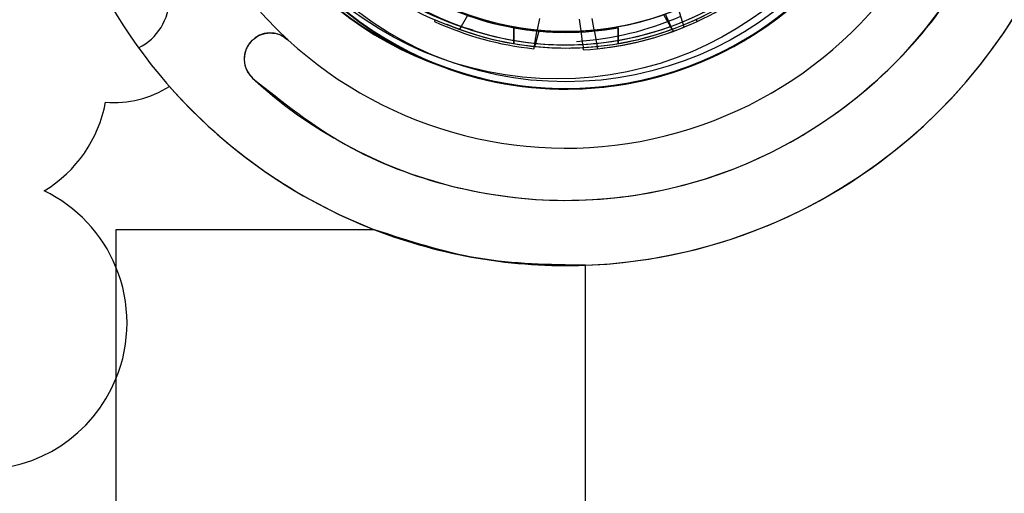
# Model space of a CAD drawing. Header units: inches. Extents: x 0.2 to 11, y 0 to 8.2.
# Tile 12 of 24: x 1.368 to 1.963, y 5.255 to 5.541. Entities that reach past the tile are written whole.
import ezdxf

# ---------------------------------------------------------------- set-up
doc = ezdxf.new("R2010")
doc.units = ezdxf.units.IN
doc.header["$MEASUREMENT"] = 0
doc.linetypes.add('SLD-Solid', pattern=[0])
doc.layers.add('DIMENSIONS', color=140, linetype='SLD-Solid', lineweight=25)
doc.styles.add('SLDTEXTSTYLE0', font='GOTHIC.TTF', dxfattribs={"width": 0.913})
doc.dimstyles.new('SLDDIMSTYLE2', dxfattribs={"dimtxt": 0.125, "dimasz": 0.15, "dimexe": 0, "dimexo": 0.0625, "dimgap": 0.03125, "dimtad": 0, "dimtih": 1, "dimtoh": 1, "dimrnd": 1e-09, "dimdsep": 46, "dimtxsty": 'SLDTEXTSTYLE0', "dimsah": 1, "dimcen": 0, "dimadec": 0, "dimazin": 2, "dimtfac": 1, "dimtofl": 0, "dimtmove": 0, "dimatfit": 3, "dimfxl": 0, "dimfrac": 2, "dimtolj": 1, "dimtzin": 12, "dimarcsym": 0})

# ---------------------------------------------------------------- blocks, each defined once
blk = doc.blocks.new('SW_SYMBOL_HOLE_DEPTH')
at = {"layer": 'DIMENSIONS', "color": 0}
for p, q in [((0, 34.45), (31.5, 34.45)), ((15.75, 34.45), (15.75, 2.95)), ((3.94, 21.85), (15.75, 2.95)), ((27.56, 21.85), (15.75, 2.95))]:
    blk.add_line(p, q, dxfattribs=at)
blk = doc.blocks.new('_D_2')
at = {"layer": 'DIMENSIONS'}
for p, q in [((1.04264, 5.65516), (0.6541, 4.34972)), ((1.79858, 4.57483), (1.76049, 4.57483)), ((1.76049, 4.57483), (1.76049, 4.37639)), ((2.02948, 4.57483), (2.06757, 4.57483)), ((2.06757, 4.57483), (2.06757, 4.37639)), ((1.76049, 4.37639), (1.79858, 4.37639)), ((2.06757, 4.37639), (2.02948, 4.37639)), ((0.6541, 4.34972), (0.9041, 4.34972))]:
    blk.add_line(p, q, dxfattribs=at)
blk.add_solid([(1.04264, 5.65516), (0.9711, 5.51995), (1.02861, 5.50284)], dxfattribs=at)
at = {"layer": 'DIMENSIONS', "xscale": 0.00405556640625, "yscale": 0.00405556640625, "zscale": 0.00405556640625}
blk.add_blockref('SW_SYMBOL_HOLE_DEPTH', (1.7638, 4.16733), dxfattribs=at)
at = {"layer": 'DIMENSIONS', "char_height": 0.125, "attachment_point": 1, "style": 'SLDTEXTSTYLE0'}
for s, insert in [('2X ', (0.97052, 4.53606)), ('%%c', (1.21063, 4.53415)), ('0.12', (1.39914, 4.53606)), ('3.0', (1.79858, 4.53606)), (' THRU', (2.10565, 4.53606)), ('0.22[5.6]', (1.09262, 4.31158)), ('0.07[1.8]', (1.94239, 4.31158)), ('%%c', (0.9041, 4.30967))]:
    blk.add_mtext(s, dxfattribs=dict(at, insert=insert))

msp = doc.modelspace()

# ---------------------------------------------------------------- linework, layer by layer
for p, q in [((1.76858, 5.53998), (1.76608, 5.54778)), ((1.61903, 5.54119), (1.61869, 5.54027)), ((1.63859, 5.54384), (1.63479, 5.53719)), ((1.68212, 5.54207), (1.68085, 5.53507)), ((1.70725, 5.53447), (1.7063, 5.54152)), ((1.71518, 5.53506), (1.71392, 5.54206)), ((1.76124, 5.53715), (1.75745, 5.5438)), ((1.75813, 5.5447), (1.76152, 5.53725)), ((1.77735, 5.54022), (1.77687, 5.54151)), ((1.63479, 5.53719), (1.63383, 5.5355)), ((1.66658, 5.52877), (1.66658, 5.53642)), ((1.67939, 5.52702), (1.68085, 5.53507)), ((1.71518, 5.53506), (1.71664, 5.52701)), ((1.72957, 5.53642), (1.72957, 5.52877)), ((1.7622, 5.53546), (1.76124, 5.53715)), ((1.76152, 5.53725), (1.76232, 5.53551)), ((1.76232, 5.53551), (1.76289, 5.53425)), ((1.76916, 5.53815), (1.76858, 5.53998)), ((1.76959, 5.53684), (1.76916, 5.53815)), ((1.68173, 5.53437), (1.67969, 5.52699)), ((1.70835, 5.52636), (1.70725, 5.53447)), ((1.66658, 5.52877), (1.66658, 5.52683)), ((1.66658, 5.52877), (1.66658, 5.52683)), ((1.66658, 5.52877), (1.66658, 5.52683)), ((1.66658, 5.52683), (1.66658, 5.52877)), ((1.6788, 5.52377), (1.67905, 5.52513)), ((1.67905, 5.52513), (1.67939, 5.52702)), ((1.67969, 5.52699), (1.67917, 5.52512)), ((1.70835, 5.52636), (1.7086, 5.52446)), ((1.70879, 5.52309), (1.7086, 5.52446)), ((1.71664, 5.52701), (1.71698, 5.52512)), ((1.71698, 5.52512), (1.71723, 5.52376)), ((1.72957, 5.52683), (1.72957, 5.52877)), ((1.72957, 5.52683), (1.72957, 5.52877)), ((1.72957, 5.52683), (1.72957, 5.52877)), ((1.72957, 5.52877), (1.72957, 5.52683)), ((1.58257, 5.41452), (1.42642, 5.41452)), ((1.42642, 5.41452), (1.42642, 5.392)), ((1.42642, 5.41452), (1.42642, 5.13631)), ((1.70988, 5.14667), (1.70988, 5.39309)), ((1.42642, 5.32444), (1.42642, 5.13631))]:
    msp.add_line(p, q)
at = {"flags": 128}
msp.add_lwpolyline([(1.64265, 5.54269), (1.65029, 5.54062), (1.65495, 5.53953)], dxfattribs=at)
for centre in [(1.69313, 5.71354), (1.69807, 5.71176)]:
    msp.add_circle(centre, 0.20797)
for centre, radius, start, end in [((1.69807, 5.71176), 0.3189, 272.12255, 248.76437), ((1.69807, 5.71176), 0.21239, 119.65421, 70.92847), ((1.69807, 5.71176), 0.21203, 119.65421, 70.92967), ((1.69807, 5.71176), 0.21239, 249.51247, 70.92847), ((1.69807, 5.71176), 0.21203, 249.51127, 70.92967), ((1.69807, 5.71176), 0.24803, 160.57732, 227.42268), ((1.69313, 5.71354), 0.21239, 173.72274, 250.92847), ((1.69313, 5.71354), 0.21203, 173.72274, 250.92967), ((1.69807, 5.71176), 0.21239, 249.51247, 344.55213), ((1.69807, 5.71176), 0.21203, 249.51127, 344.55213), ((1.69807, 5.71176), 0.17753, 264.43398, 334.87444), ((1.69807, 5.71176), 0.24803, 227.42268, 340.57732), ((1.69807, 5.71176), 0.3189, 272.12255, 344.22809), ((1.69807, 5.71176), 0.27953, 227.42268, 340.57732), ((1.69807, 5.71176), 0.18569, 292.31495, 317.97776), ((1.69807, 5.71176), 0.1876, 292.26871, 318.0784), ((1.69313, 5.71354), 0.1876, 228.248, 251.62134), ((1.69313, 5.71354), 0.18569, 228.29424, 253.95705), ((1.69807, 5.71176), 0.17753, 247.34176, 305.22023), ((1.69807, 5.71176), 0.17753, 249.96861, 305.22023), ((1.69807, 5.71176), 0.18898, 290.05949, 309.04476), ((1.69807, 5.71176), 0.18569, 234.5715, 260.23431), ((1.69807, 5.71176), 0.18569, 279.76569, 305.4285), ((1.69807, 5.71176), 0.1876, 279.66505, 305.47474), ((1.42524, 5.55428), 0.03346, 296.35777, 0), ((1.69807, 5.71176), 0.17815, 244.36896, 264.73529), ((1.69807, 5.71176), 0.17753, 249.37341, 275.53045), ((1.69807, 5.71176), 0.17753, 249.37341, 272.96368), ((1.69807, 5.71176), 0.17753, 249.90544, 289.77236), ((1.69313, 5.71354), 0.18569, 273.48843, 293.64112), ((1.69807, 5.71176), 0.18898, 245.16158, 264.14685), ((1.69807, 5.71176), 0.1876, 247.4085, 273.21819), ((1.69807, 5.71176), 0.1876, 247.46787, 260.33495), ((1.69807, 5.71176), 0.18569, 247.50914, 273.17194), ((1.69807, 5.71176), 0.1876, 249.97527, 275.78496), ((1.69807, 5.71176), 0.18569, 250.07591, 275.73872), ((1.69807, 5.71176), 0.17815, 259.81683, 280.18317), ((1.69807, 5.71176), 0.1876, 264.17947, 289.98916), ((1.69807, 5.71176), 0.1876, 264.21718, 290.02687), ((1.69807, 5.71176), 0.18569, 264.22571, 289.88852), ((1.69807, 5.71176), 0.18569, 264.31782, 289.98062), ((1.69807, 5.71176), 0.18898, 273.25081, 292.23608), ((1.69807, 5.71176), 0.18898, 275.81759, 294.80286), ((1.5196, 5.51753), 0.01575, 47.42268, 227.42268), ((1.42524, 5.55428), 0.06299, 265.37494, 302.17561), ((1.69807, 5.71176), 0.3189, 221.3778, 248.76437), ((1.34177, 5.50606), 0.07972, 301.28924, 349.47804), ((1.34453, 5.35822), 0.08858, 22.41527, 64.13024), ((1.34453, 5.35822), 0.08858, 131.41156, 337.58473), ((1.69807, 5.71176), 0.3189, 248.76437, 272.12255), ((1.34453, 5.35822), 0.08858, 337.58473, 22.41527)]:
    msp.add_arc(centre, radius, start, end)
for points in [[(1.50895, 5.50593), (1.527, 5.49158), (1.5631, 5.46288), (1.62852, 5.43827), (1.69733, 5.42934), (1.76638, 5.43779), (1.83132, 5.46275), (1.88788, 5.50294), (1.93408, 5.55538), (1.95249, 5.59767), (1.96169, 5.61881)], [(1.50866, 5.52885), (1.51024, 5.53008), (1.5134, 5.53252), (1.5194, 5.53361), (1.52543, 5.53267), (1.52865, 5.5303), (1.53026, 5.52912)], [(1.50866, 5.52885), (1.50794, 5.52807), (1.50649, 5.52649), (1.50497, 5.52363), (1.50403, 5.52054), (1.50375, 5.51733), (1.50411, 5.51412), (1.50513, 5.51107), (1.50671, 5.50824), (1.5082, 5.5067), (1.50895, 5.50593)], [(1.70988, 5.39309), (1.68812, 5.3934), (1.64458, 5.39404), (1.60324, 5.40769), (1.58257, 5.41452)]]:
    msp.add_open_spline(points, degree=3)
for points, knots in [([(1.66658, 5.53642), (1.66658, 5.53444), (1.66658, 5.53189), (1.66658, 5.52934), (1.66658, 5.52877)], [0, 0, 0, 0, 0.776892, 1, 1, 1, 1]), ([(1.66658, 5.53642), (1.66658, 5.53444), (1.66658, 5.53189), (1.66658, 5.52934), (1.66658, 5.52877)], [0, 0, 0, 0, 0.776892, 1, 1, 1, 1]), ([(1.66658, 5.53642), (1.66658, 5.53444), (1.66658, 5.53189), (1.66658, 5.52934), (1.66658, 5.52877)], [0, 0, 0, 0, 0.776892, 1, 1, 1, 1]), ([(1.72957, 5.52877), (1.72957, 5.52934), (1.72957, 5.53189), (1.72957, 5.53444), (1.72957, 5.53642)], [0, 0, 0, 0, 0.223108, 1, 1, 1, 1]), ([(1.72957, 5.52877), (1.72957, 5.52934), (1.72957, 5.53189), (1.72957, 5.53444), (1.72957, 5.53642)], [0, 0, 0, 0, 0.223108, 1, 1, 1, 1]), ([(1.72957, 5.52877), (1.72957, 5.52934), (1.72957, 5.53189), (1.72957, 5.53444), (1.72957, 5.53642)], [0, 0, 0, 0, 0.223108, 1, 1, 1, 1])]:
    msp.add_open_spline(points, degree=3, knots=knots)

# ---------------------------------------------------------------- dimensions: what is measured, and where the dimension line sits
at = {"layer": 'DIMENSIONS'}
dim = msp.add_diameter_dim_2p(p1=(1.07634, 5.76837), p2=(1.04264, 5.65516), text='2X <> THRU\\P%%c0.22[5.6]{\\fGDT;x}0.07[1.8]\\P', dimstyle='SLDDIMSTYLE2', dxfattribs=at)
dim.commit()
dim.dimension.update_dxf_attribs({"geometry": '_D_2', "text_midpoint": (1.75884, 4.37511), "dimtype": 163})

doc.saveas('drawing.dxf')
